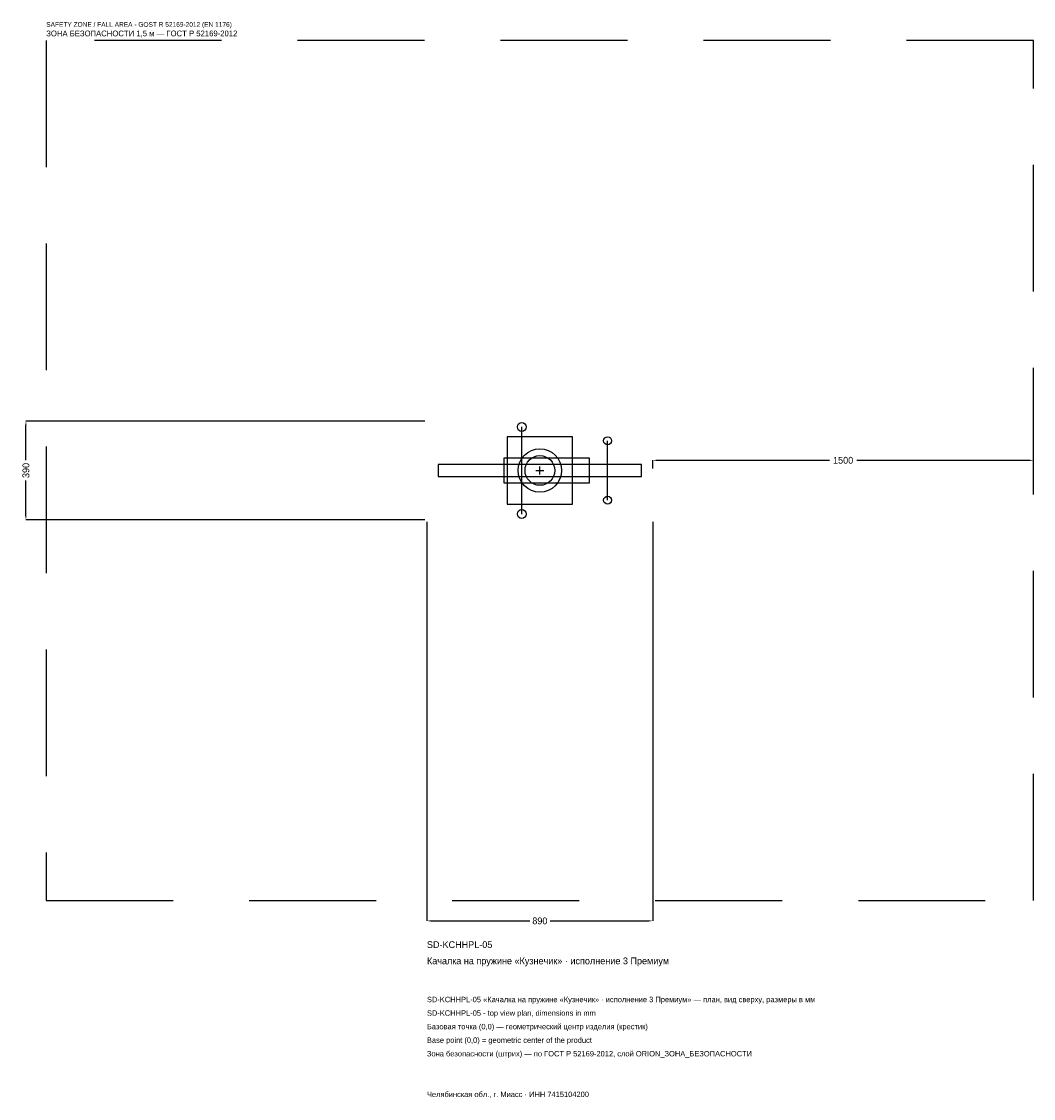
# Model space of a CAD drawing. Header units: metres. Extents: x -2042 to 1945, y -2475 to 1769.
import ezdxf

# ---------------------------------------------------------------- set-up
doc = ezdxf.new("R2010")
doc.units = ezdxf.units.M
doc.linetypes.add('DASHED', pattern=[800, 500, -300])
for name, color, linetype in [('ORION_ДАННЫЕ', 3, 'Continuous'), ('ORION_ЗОНА_БЕЗОПАСНОСТИ', 1, 'Continuous'), ('ORION_КОНТУР', 7, 'Continuous'), ('ORION_РАЗМЕРЫ', 8, 'Continuous')]:
    doc.layers.add(name, color=color, linetype=linetype)
doc.dimstyles.new('ORION', dxfattribs={"dimtxt": 26.7, "dimasz": 16.02, "dimexe": 1.25, "dimexo": 8.01, "dimtad": 1, "dimdec": 0, "dimcen": 2.5, "dimazin": 3, "dimtfac": 1, "dimtmove": 0, "dimatfit": 3, "dimarcsym": 0})

# ---------------------------------------------------------------- blocks, each defined once
blk = doc.blocks.new('_CLOSEDFILLED')
at = {"color": 0, "linetype": 'BYBLOCK'}
blk.add_solid([(-1, 0.16), (0, 0), (-1, -0.16)], dxfattribs=at)
blk = doc.blocks.new('*D1')
for p, q in [((-445, -203.01), (-445, -1775.1)), ((445, -203.01), (445, -1775.1)), ((-428.98, -1775.1), (-40.05, -1775.1)), ((40.05, -1775.1), (428.98, -1775.1))]:
    blk.add_line(p, q)
at = {"layer": 'Defpoints'}
for p in [(-445, -195), (445, -195), (-445, -1775.1)]:
    blk.add_point(p, dxfattribs=at)
at = {"layer": 'ORION_РАЗМЕРЫ', "xscale": 16.02, "yscale": 16.02, "rotation": 180}
blk.add_blockref('_CLOSEDFILLED', (-445, -1775.1), dxfattribs=at)
at = {"layer": 'ORION_РАЗМЕРЫ', "xscale": 16.02, "yscale": 16.02}
blk.add_blockref('_CLOSEDFILLED', (445, -1775.1), dxfattribs=at)
at = {"layer": 'ORION_РАЗМЕРЫ', "insert": (0, -1775.1), "char_height": 26.7, "attachment_point": 5}
blk.add_mtext('890', dxfattribs=at)
blk = doc.blocks.new('*D2')
for p, q in [((-453.01, 195), (-2025.1, 195)), ((-2025.1, 40.05), (-2025.1, 178.98)), ((-2025.1, -178.98), (-2025.1, -40.05)), ((-453.01, -195), (-2025.1, -195))]:
    blk.add_line(p, q)
at = {"layer": 'Defpoints'}
for p in [(-445, 195), (-2025.1, -195), (-445, -195)]:
    blk.add_point(p, dxfattribs=at)
at = {"layer": 'ORION_РАЗМЕРЫ', "xscale": 16.02, "yscale": 16.02}
for p, rotation in [((-2025.1, 195), 90), ((-2025.1, -195), 270)]:
    blk.add_blockref('_CLOSEDFILLED', p, dxfattribs=dict(at, rotation=rotation))
at = {"layer": 'ORION_РАЗМЕРЫ', "insert": (-2025.1, 0), "char_height": 26.7, "attachment_point": 5, "rotation": 90}
blk.add_mtext('390', dxfattribs=at)
blk = doc.blocks.new('*D3')
for p, q in [((445, 8.01), (445, 40.05)), ((461.02, 40.05), (1141.6, 40.05)), ((1248.4, 40.05), (1928.98, 40.05)), ((1945, 8.01), (1945, 40.05))]:
    blk.add_line(p, q)
at = {"layer": 'Defpoints'}
for p in [(445, 40.05), (445, 0), (1945, 0)]:
    blk.add_point(p, dxfattribs=at)
at = {"layer": 'ORION_РАЗМЕРЫ', "xscale": 16.02, "yscale": 16.02, "rotation": 180}
blk.add_blockref('_CLOSEDFILLED', (445, 40.05), dxfattribs=at)
at = {"layer": 'ORION_РАЗМЕРЫ', "xscale": 16.02, "yscale": 16.02}
blk.add_blockref('_CLOSEDFILLED', (1945, 40.05), dxfattribs=at)
at = {"layer": 'ORION_РАЗМЕРЫ', "insert": (1195, 40.05), "char_height": 26.7, "attachment_point": 5}
blk.add_mtext('1500', dxfattribs=at)
blk = doc.blocks.new('ОРИОН SD-KCHHPL-05 Качалка на пружине Кузнечик · исполнение 3 Премиум')
at = {"layer": 'ORION_ЗОНА_БЕЗОПАСНОСТИ', "linetype": 'DASHED'}
blk.add_lwpolyline([(-1945, -1695), (1945, -1695), (1945, 1695), (-1945, 1695)], close=True, dxfattribs=at)
at = {"layer": 'ORION_КОНТУР'}
for p, q in [((-71.2, -171.6), (-71.2, 171.6)), ((267, -117), (267, 117))]:
    blk.add_line(p, q, dxfattribs=at)
for points in [[(-129.05, -132.6), (129.05, -132.6), (129.05, 132.6), (-129.05, 132.6)], [(-142.4, -48.75), (195.8, -48.75), (195.8, 48.75), (-142.4, 48.75)], [(-400.5, -23.4), (400.5, -23.4), (400.5, 23.4), (-400.5, 23.4)]]:
    blk.add_lwpolyline(points, close=True, dxfattribs=at)
for centre, radius in [((-71.2, 171.6), 17.55), ((267, 117), 15.6), ((0, 0), 85.8), ((0, 0), 58.5), ((267, -117), 15.6), ((-71.2, -171.6), 17.55)]:
    blk.add_circle(centre, radius, dxfattribs=at)
at = {"layer": 'ORION_РАЗМЕРЫ'}
for p, q in [((-15.6, 0), (15.6, 0)), ((0, -15.6), (0, 15.6))]:
    blk.add_line(p, q, dxfattribs=at)
at = {"layer": 'ORION_ДАННЫЕ'}
for tag, p in [('АРТИКУЛ', (-445, -1881.9)), ('НАИМЕНОВАНИЕ', (-445, -1945.98))]:
    blk.add_attdef(tag, p, '', height=26.7, dxfattribs=at)
at = {"layer": 'ORION_ДАННЫЕ', "flags": 1}
for tag, p in [('ПРОИЗВОДИТЕЛЬ', (-445, -2010.06)), ('ТЕЛЕФОН', (-445, -2074.14)), ('САЙТ', (-445, -2202.3)), ('АДРЕС', (-445, -2266.38)), ('РЕКВИЗИТЫ', (-445, -2330.46)), ('ГАБАРИТЫ', (-445, -2394.54)), ('ЗОНА_БЕЗОПАСНОСТИ', (-445, -2458.62))]:
    blk.add_attdef(tag, p, '', height=26.7, dxfattribs=at)
at = {"layer": 'ORION_ЗОНА_БЕЗОПАСНОСТИ', "color": 1}
for s, height, p in [('SAFETY ZONE / FALL AREA - GOST R 52169-2012 (EN 1176)', 18.69, (-1945, 1748.4)), ('ЗОНА БЕЗОПАСНОСТИ 1,5 м — ГОСТ Р 52169-2012', 22.695, (-1945, 1711.02))]:
    blk.add_text(s, height=height, dxfattribs=at).set_placement(p)
at = {"layer": 'ORION_РАЗМЕРЫ'}
dim = blk.add_linear_dim(base=(-2025.1, -195), p1=(-445, -195), p2=(-445, 195), angle=90, dimstyle='ORION', dxfattribs=at)
dim.commit()
dim.dimension.update_dxf_attribs({"geometry": '*D2', "text_midpoint": (-2025.1, 0)})
for base, p1, p2, picture, middle in [((445, 40.05), (445, 0), (1945, 0), '*D3', (1195, 40.05)), ((-445, -1775.1), (-445, -195), (445, -195), '*D1', (0, -1775.1))]:
    dim = blk.add_linear_dim(base=base, p1=p1, p2=p2, dimstyle='ORION', dxfattribs=at)
    dim.commit()
    dim.dimension.update_dxf_attribs({"geometry": picture, "text_midpoint": middle})

msp = doc.modelspace()

# ---------------------------------------------------------------- block references
msp.add_blockref('ОРИОН SD-KCHHPL-05 Качалка на пружине Кузнечик · исполнение 3 Премиум', (0, 0)).add_auto_attribs({'АРТИКУЛ': 'SD-KCHHPL-05', 'НАИМЕНОВАНИЕ': 'Качалка на пружине «Кузнечик» · исполнение 3 Премиум'})

# ---------------------------------------------------------------- texts
at = {"layer": 'ORION_ДАННЫЕ', "color": 3}
for s, p in [('SD-KCHHPL-05 «Качалка на пружине «Кузнечик» · исполнение 3 Премиум» — план, вид сверху, размеры в мм', (-445, -2095.5)), ('SD-KCHHPL-05 - top view plan, dimensions in mm', (-445, -2148.9)), ('Челябинская обл., г. Миасс · ИНН 7415104200', (-445, -2469.3))]:
    msp.add_text(s, height=21.36, dxfattribs=at).set_placement(p)
at = {"layer": 'ORION_ДАННЫЕ', "color": 7}
for s, p in [('Базовая точка (0,0) — геометрический центр изделия (крестик)', (-445, -2202.3)), ('Base point (0,0) = geometric center of the product', (-445, -2255.7))]:
    msp.add_text(s, height=21.36, dxfattribs=at).set_placement(p)
at = {"layer": 'ORION_ДАННЫЕ', "color": 1}
msp.add_text('Зона безопасности (штрих) — по ГОСТ Р 52169-2012, слой ORION_ЗОНА_БЕЗОПАСНОСТИ', height=21.36, dxfattribs=at).set_placement((-445, -2309.1))

doc.saveas('drawing.dxf')
